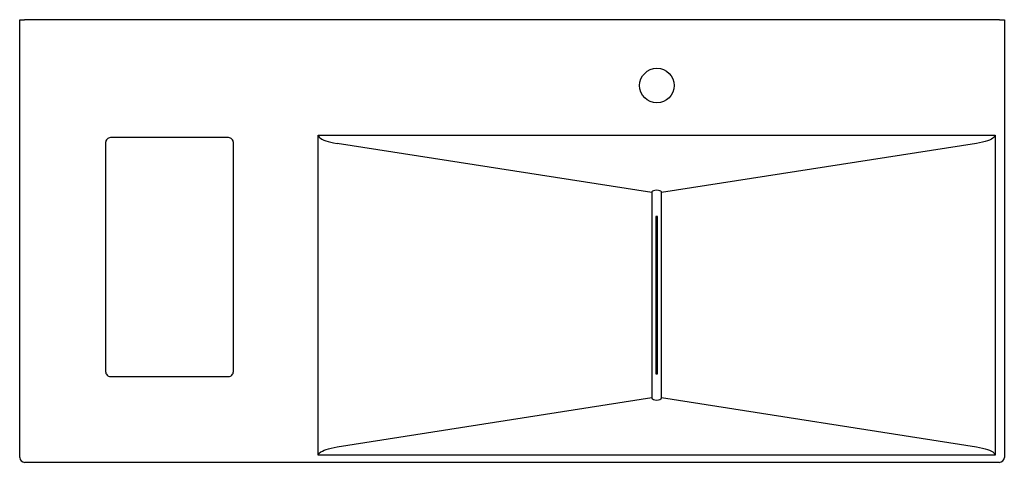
# Model space of a CAD drawing. Header units: millimetres. Extents: x 1859.37 to 1860.37, y 1066.27 to 1066.72.
import ezdxf

# ---------------------------------------------------------------- set-up
doc = ezdxf.new("R2010")
doc.units = ezdxf.units.MM
doc.layers.add('SANINDUSA', color=3, linetype='Continuous')

msp = doc.modelspace()

# ---------------------------------------------------------------- linework, layer by layer
at = {"layer": 'SANINDUSA'}
for p, q in [((1859.373, 1066.2707), (1859.373, 1066.7157)), ((1859.373, 1066.7157), (1859.378, 1066.7157)), ((1860.368, 1066.7157), (1859.378, 1066.7157)), ((1860.368, 1066.7157), (1860.373, 1066.7157)), ((1860.373, 1066.7157), (1860.373, 1066.2707)), ((1859.4602, 1066.5908), (1859.4602, 1066.358)), ((1859.585, 1066.5958), (1859.4652, 1066.5958)), ((1859.59, 1066.358), (1859.59, 1066.5908)), ((1859.6762, 1066.273), (1859.6762, 1066.5985)), ((1859.6762, 1066.5985), (1860.3636, 1066.5985)), ((1859.6762, 1066.5985), (1859.6774, 1066.5961)), ((1860.0149, 1066.54), (1859.6954, 1066.59)), ((1860.3448, 1066.59), (1860.0249, 1066.54)), ((1860.3636, 1066.5985), (1860.3624, 1066.5961)), ((1860.3636, 1066.5985), (1860.3636, 1066.273)), ((1860.0149, 1066.54), (1860.0149, 1066.3315)), ((1860.0249, 1066.3315), (1860.0249, 1066.54)), ((1860.0209, 1066.5157), (1860.0189, 1066.5157)), ((1860.0189, 1066.5157), (1860.0189, 1066.3557)), ((1860.0209, 1066.3557), (1860.0209, 1066.5157)), ((1859.4652, 1066.353), (1859.585, 1066.353)), ((1860.0189, 1066.3557), (1860.0209, 1066.3557)), ((1859.6954, 1066.2814), (1860.0149, 1066.3315)), ((1860.0249, 1066.3315), (1860.3448, 1066.2814)), ((1859.6762, 1066.273), (1859.6774, 1066.2754)), ((1860.3636, 1066.273), (1859.6762, 1066.273)), ((1860.3624, 1066.2754), (1860.3636, 1066.273)), ((1860.368, 1066.2657), (1859.378, 1066.2657))]:
    msp.add_line(p, q, dxfattribs=at)
at = {"layer": 'SANINDUSA', "flags": 128}
for points in [[(1859.6774, 1066.5961), (1859.6785, 1066.5952), (1859.6799, 1066.5943), (1859.6817, 1066.5934), (1859.6838, 1066.5926), (1859.6862, 1066.5919), (1859.6889, 1066.5912), (1859.6918, 1066.5906), (1859.6954, 1066.59)], [(1860.3624, 1066.5961), (1860.3613, 1066.5952), (1860.3598, 1066.5943), (1860.358, 1066.5934), (1860.3559, 1066.5926), (1860.3535, 1066.5919), (1860.3508, 1066.5912), (1860.3479, 1066.5906), (1860.3448, 1066.59)], [(1860.0199, 1066.5425), (1860.0181, 1066.5422), (1860.0167, 1066.5418), (1860.0157, 1066.5413), (1860.0151, 1066.5407), (1860.0149, 1066.54)], [(1860.0249, 1066.54), (1860.0247, 1066.5407), (1860.0241, 1066.5413), (1860.023, 1066.5418), (1860.0216, 1066.5422), (1860.0199, 1066.5425)], [(1860.0149, 1066.3315), (1860.0151, 1066.3308), (1860.0157, 1066.3302), (1860.0167, 1066.3297), (1860.0181, 1066.3293), (1860.0199, 1066.3289)], [(1860.0199, 1066.3289), (1860.0216, 1066.3293), (1860.023, 1066.3297), (1860.0241, 1066.3302), (1860.0247, 1066.3308), (1860.0249, 1066.3315)], [(1859.6774, 1066.2754), (1859.6788, 1066.2763), (1859.6804, 1066.2772), (1859.6822, 1066.278), (1859.6843, 1066.2788), (1859.6867, 1066.2796), (1859.6893, 1066.2803), (1859.6923, 1066.2809), (1859.6954, 1066.2814)], [(1860.3448, 1066.2814), (1860.3479, 1066.2809), (1860.3508, 1066.2803), (1860.3535, 1066.2796), (1860.3559, 1066.2788), (1860.358, 1066.278), (1860.3598, 1066.2772), (1860.3613, 1066.2763), (1860.3624, 1066.2754)]]:
    msp.add_lwpolyline(points, dxfattribs=at)
at = {"layer": 'SANINDUSA'}
msp.add_circle((1860.0201, 1066.6488), 0.0175, dxfattribs=at)
for centre, start, end in [((1859.4652, 1066.5908), 89.9717, 180.0283), ((1859.585, 1066.5908), 359.9717, 90.0283), ((1859.4652, 1066.358), 179.9717, 270.0283), ((1859.585, 1066.358), 269.9717, 0.0283), ((1859.378, 1066.2707), 180, 270), ((1860.368, 1066.2707), 270, 0)]:
    msp.add_arc(centre, 0.005, start, end, dxfattribs=at)

doc.saveas('drawing.dxf')
